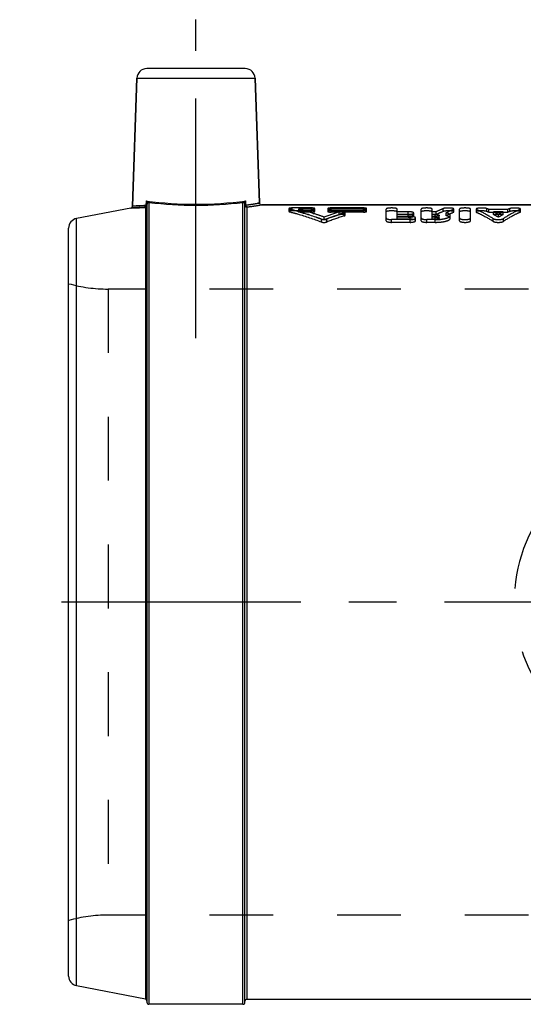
# Model space of a CAD drawing. Header units: millimetres. Extents: x 427 to 573, y 447 to 553.
# Tile 1 of 2: x 427 to 478, y 452 to 553. Entities that reach past the tile are written whole.
import ezdxf

# ---------------------------------------------------------------- set-up
doc = ezdxf.new("R2010")
doc.units = ezdxf.units.MM
doc.header["$LTSCALE"] = 65.185185
doc.linetypes.add('CENTER', pattern=[0.6, 0.375, -0.075, 0.075, -0.075])
doc.linetypes.add('HIDDEN', pattern=[0.2, 0.1, -0.1])
for name, color, linetype in [('ACHSEN_S', 7, 'CONTINUOUS'), ('KOERPER', 7, 'CONTINUOUS'), ('KONST.EL_MIT_GEO', 7, 'CONTINUOUS'), ('KURVEN', 7, 'CONTINUOUS')]:
    doc.layers.add(name, color=color, linetype=linetype)

msp = doc.modelspace()

# ---------------------------------------------------------------- linework, layer by layer
at = {"layer": 'ACHSEN_S', "color": 2, "linetype": 'CENTER'}
msp.add_line((573.06, 493.24), (427.01, 493.24), dxfattribs=at)
at = {"layer": 'KOERPER', "color": 2, "linetype": 'CENTER'}
msp.add_line((445.01, 520.19), (445.01, 552.69), dxfattribs=at)
at = {"layer": 'KOERPER', "color": 7, "linetype": 'Continuous'}
for p, q in [((438.98, 546.72), (438.52, 533.65)), ((451.04, 546.72), (451.49, 533.98)), ((496.56, 533.79), (451.69, 533.79)), ((496.56, 452.69), (450.21, 452.69)), ((449.81, 452.19), (440.21, 452.19))]:
    msp.add_line(p, q, dxfattribs=at)
at = {"layer": 'KONST.EL_MIT_GEO', "color": 7, "linetype": 'Continuous'}
for p, q in [((438.52, 533.65), (438.98, 546.72)), ((438.98, 546.72), (451.04, 546.72)), ((450.05, 547.69), (439.98, 547.69)), ((451.49, 533.98), (451.04, 546.72)), ((438.52, 533.65), (438.56, 533.66)), ((439.94, 533.72), (439.95, 534.18)), ((440.01, 533.91), (440.01, 452.39)), ((440.21, 534.04), (440.21, 452.19)), ((449.81, 452.19), (449.81, 534.04)), ((450.01, 452.39), (450.01, 533.91)), ((450.08, 534.18), (450.08, 533.76)), ((451.48, 533.98), (451.33, 533.95)), ((451.49, 533.98), (451.48, 533.98)), ((451.69, 533.79), (451.53, 533.76)), ((451.69, 533.79), (496.56, 533.79)), ((438.36, 533.46), (432.82, 532.39)), ((438.36, 533.46), (438.62, 533.47)), ((439.85, 533.53), (439.85, 452.72)), ((450.21, 533.57), (450.21, 452.69)), ((432.82, 454.08), (432.82, 532.39)), ((432.01, 455.07), (432.01, 531.41)), ((439.85, 452.72), (432.82, 454.08))]:
    msp.add_line(p, q, dxfattribs=at)
at = {"layer": 'KONST.EL_MIT_GEO', "color": 8, "linetype": 'HIDDEN'}
for p, q in [((454.51, 533.41), (454.51, 533.11)), ((454.58, 533.07), (454.58, 533.37)), ((454.84, 533.17), (454.84, 533.47)), ((456.82, 533.47), (454.84, 533.47)), ((456.82, 533.17), (454.84, 533.17)), ((455.5, 533.05), (455.5, 533.34)), ((456.82, 533.34), (455.5, 533.34)), ((456.82, 533.05), (455.5, 533.05)), ((456.82, 533.05), (456.82, 533.47)), ((456.99, 532.91), (457.08, 532.89)), ((457.15, 533.11), (457.15, 533.41)), ((458.47, 533.41), (458.47, 533.11)), ((458.8, 533.05), (458.8, 533.47)), ((462.11, 533.47), (458.8, 533.47)), ((462.11, 533.34), (458.8, 533.34)), ((462.11, 533.17), (458.8, 533.17)), ((462.11, 533.05), (458.8, 533.05)), ((459.63, 532.76), (459.63, 533.05)), ((460.16, 532.67), (460.16, 532.96)), ((460.23, 532.72), (460.23, 533.01)), ((462.11, 533.05), (462.11, 533.47)), ((462.44, 533.11), (462.44, 533.41)), ((464.42, 532.16), (464.42, 533.36)), ((465.55, 532.32), (465.55, 533.36)), ((466.69, 533.08), (465.55, 533.08)), ((466.69, 532.81), (465.55, 532.81)), ((466.69, 532.79), (465.55, 532.79)), ((466.69, 532.52), (466.69, 533.08)), ((467.25, 532.66), (467.25, 532.95)), ((468.01, 532.16), (468.01, 533.36)), ((469.14, 532.32), (469.14, 533.36)), ((469.53, 533.08), (469.14, 533.08)), ((469.45, 532.81), (469.14, 532.81)), ((469.53, 532.79), (469.14, 532.79)), ((469.45, 532.32), (469.45, 532.81)), ((469.53, 532.79), (469.53, 533.08)), ((469.85, 532.42), (469.85, 532.71)), ((470.27, 533.11), (470.27, 533.41)), ((470.56, 532.68), (470.56, 532.97)), ((470.98, 532.42), (470.98, 532.71)), ((471.3, 533.02), (471.3, 533.32)), ((471.35, 533.07), (471.35, 533.36)), ((471.92, 532.16), (471.92, 533.36)), ((473.05, 532.16), (473.05, 533.36)), ((473.62, 533.36), (473.62, 533.07)), ((473.67, 533.02), (473.67, 533.32)), ((474.7, 533.11), (474.7, 533.4)), ((474.91, 533.02), (474.91, 533.32)), ((476.87, 533.32), (474.91, 533.32)), ((476.87, 533.02), (474.91, 533.02)), ((475.4, 532.79), (475.4, 533.08)), ((476.37, 533.08), (475.4, 533.08)), ((476.37, 532.79), (475.4, 532.79)), ((475.89, 532.53), (475.89, 532.82)), ((476.37, 532.79), (476.37, 533.08)), ((476.87, 533.02), (476.87, 533.32)), ((477.07, 533.11), (477.07, 533.4)), ((478.11, 533.02), (478.11, 533.32)), ((478.15, 533.07), (478.15, 533.36)), ((457.82, 532.04), (457.82, 532.32)), ((458.09, 532.25), (458.09, 532.54)), ((458.36, 532.04), (458.36, 532.32)), ((464.99, 532), (464.99, 532.28)), ((466.87, 532.28), (464.99, 532.28)), ((466.87, 532), (464.99, 532)), ((466.87, 532.6), (465.55, 532.6)), ((466.69, 532.52), (465.55, 532.52)), ((466.87, 532.32), (465.55, 532.32)), ((466.87, 532.32), (466.87, 532.6)), ((466.87, 532), (466.87, 532.28)), ((467.44, 532.16), (467.44, 532.45)), ((468.57, 532), (468.57, 532.28)), ((469.45, 532.28), (468.57, 532.28)), ((469.45, 532), (468.57, 532)), ((469.45, 532.6), (469.14, 532.6)), ((469.45, 532.52), (469.14, 532.52)), ((469.45, 532.32), (469.14, 532.32)), ((469.45, 532), (469.45, 532.28)), ((475.37, 532.1), (475.37, 532.38)), ((476.4, 532.1), (476.4, 532.38)), ((436.04, 525.19), (436.04, 461.29)), ((492.01, 525.19), (436.04, 525.19)), ((492.01, 461.29), (436.04, 461.29))]:
    msp.add_line(p, q, dxfattribs=at)
at = {"layer": 'KONST.EL_MIT_GEO', "color": 7, "linetype": 'Continuous'}
for centre, radius, start, end in [((439.98, 546.69), 1, 90, 178), ((450.05, 546.69), 1, 2, 90), ((437.42, 570.34), 36.7, 271.782, 273.9442), ((445.01, 573.34), 39.49, 262.6309, 277.3691), ((440.21, 533.84), 0.195, 169.7659, 179.9363), ((437.18, 529.22), 5.68, 58.667, 58.8566), ((440.27, 534.29), 0.261, 238.1984, 253.7686), ((440.26, 534.28), 0.244, 253.7617, 257.2052), ((445.01, 574.53), 40.78, 263.2395, 276.76), ((449.76, 534.29), 0.252, 295.6036, 301.8675), ((449.82, 533.84), 0.195, 0.0635, 10.2345), ((451.09, 533.76), 1.09, 157.6539, 160.924), ((444.76, 573.55), 40.14, 277.6126, 279.4218), ((444.73, 576.23), 43.01, 277.3552, 279.0952), ((451.69, 533.99), 0.2, 181.9946, 270.0177), ((438.32, 533.66), 0.2, 280.9864, 358.0019), ((437.17, 573.06), 39.61, 272.1013, 272.6899), ((437.18, 572.82), 39.38, 272.6955, 273.8587), ((450.21, 533.76), 0.199, 259.8825, 269.9382), ((433.01, 531.41), 1, 101, 180), ((433.01, 455.07), 1, 180, 259), ((439.81, 452.52), 0.2, 0, 79), ((440.21, 452.39), 0.2, 180, 270), ((449.81, 452.39), 0.2, 270, 0), ((450.21, 452.49), 0.2, 90, 180)]:
    msp.add_arc(centre, radius, start, end, dxfattribs=at)
at = {"layer": 'KONST.EL_MIT_GEO', "color": 8, "linetype": 'HIDDEN'}
for centre, radius, start, end in [((449.13, 508.47), 25.67, 72.1738, 75.6404), ((449.07, 507.77), 26.08, 69.7839, 75.7354), ((448.79, 507.42), 26.78, 69.7005, 71.9822), ((467.34, 507.53), 26.66, 106.794, 110.3008), ((467.32, 507.09), 26.8, 106.6772, 110.1637), ((468.2, 507.41), 26.79, 107.4626, 111.5636), ((468.19, 506.97), 26.92, 107.3419, 111.4191), ((474.48, 522.69), 11.51, 111.4506, 115.5181), ((474.47, 522.34), 11.56, 111.3069, 115.354), ((475.86, 522.41), 11.82, 112.6865, 116.6613), ((475.85, 522.06), 11.86, 112.5362, 116.4919), ((470.78, 523.99), 10.2, 66.144, 67.3921), ((470.79, 523.65), 10.24, 66.2999, 67.5416), ((470.22, 522.82), 11.49, 60.4554, 63.1797), ((470.24, 522.49), 11.52, 60.6364, 63.3496), ((481.55, 522.82), 11.49, 116.8203, 119.5446), ((481.54, 522.49), 11.52, 116.6504, 119.3636), ((480.99, 523.99), 10.2, 112.6079, 113.856), ((480.98, 523.65), 10.24, 112.4584, 113.7001), ((436.04, 540.19), 15, 254.4364, 270), ((436.04, 446.29), 15, 90, 105.5636)]:
    msp.add_arc(centre, radius, start, end, dxfattribs=at)
for points, knots in [([(439.94, 533.72), (439.74, 533.71), (439.46, 533.69), (439.1, 533.68), (438.9, 533.67), (438.74, 533.66), (438.63, 533.65), (438.56, 533.66), (438.53, 533.65), (438.52, 533.65)], [0, 0, 0, 0, 0.42824, 0.600418, 0.742926, 0.854798, 0.935286, 0.983777, 1, 1, 1, 1]), ([(439.83, 533.54), (439.86, 533.55), (439.93, 533.6), (439.94, 533.68), (439.94, 533.72)], [0, 0, 0, 0, 0.462895, 1, 1, 1, 1]), ([(440.01, 533.91), (440.01, 533.93), (440, 534.02), (439.97, 534.11), (439.95, 534.18)], [0, 0, 0, 0, 0.223951, 1, 1, 1, 1]), ([(440.13, 534.07), (440.12, 534.08), (440.06, 534.12), (439.99, 534.15), (439.95, 534.18)], [0, 0, 0, 0, 0.223244, 1, 1, 1, 1]), ([(440.13, 534.07), (440.1, 534.06), (440.04, 534.02), (440.01, 533.94), (440.01, 533.91)], [0, 0, 0, 0, 0.516518, 1, 1, 1, 1]), ([(440.21, 534.04), (440.16, 534.04), (440.05, 534), (440.01, 533.89), (440.01, 533.84)], [0, 0, 0, 0, 0.501059, 1, 1, 1, 1]), ([(449.81, 534.04), (449.86, 534.04), (449.97, 534), (450.01, 533.89), (450.01, 533.84)], [0, 0, 0, 0, 0.50106, 1, 1, 1, 1]), ([(450.08, 534.18), (450.06, 534.17), (450, 534.14), (449.93, 534.1), (449.89, 534.07)], [0, 0, 0, 0, 0.271712, 1, 1, 1, 1]), ([(449.89, 534.07), (449.92, 534.06), (449.99, 534.02), (450.01, 533.94), (450.01, 533.91)], [0, 0, 0, 0, 0.516517, 1, 1, 1, 1]), ([(450.08, 534.18), (450.07, 534.16), (450.04, 534.07), (450.01, 533.98), (450.01, 533.91)], [0, 0, 0, 0, 0.27101, 1, 1, 1, 1]), ([(450.01, 533.76), (450.01, 533.76), (450.02, 533.77), (450.04, 533.76), (450.06, 533.76), (450.08, 533.76)], [0, 0, 0, 0, 0.06418, 0.256412, 1, 1, 1, 1]), ([(450.08, 533.76), (450.28, 533.79), (450.56, 533.83), (450.91, 533.88), (451.11, 533.92), (451.27, 533.94), (451.38, 533.96), (451.45, 533.98), (451.48, 533.97), (451.49, 533.98)], [0, 0, 0, 0, 0.427024, 0.599169, 0.741893, 0.854106, 0.934941, 0.98368, 1, 1, 1, 1]), ([(450.08, 533.76), (450.08, 533.72), (450.11, 533.63), (450.19, 533.58), (450.23, 533.57)], [0, 0, 0, 0, 0.538413, 1, 1, 1, 1]), ([(450.23, 533.57), (450.44, 533.6), (450.93, 533.66), (451.41, 533.74), (451.69, 533.79)], [0, 0, 0, 0, 0.426775, 1, 1, 1, 1]), ([(439.83, 533.54), (439.46, 533.51), (438.97, 533.49), (438.49, 533.47), (438.36, 533.46)], [0, 0, 0, 0, 0.742644, 1, 1, 1, 1]), ([(454.84, 533.47), (454.8, 533.47), (454.72, 533.46), (454.62, 533.45), (454.55, 533.44), (454.51, 533.42), (454.51, 533.41)], [0, 0, 0, 0, 0.369907, 0.684643, 0.899388, 1, 1, 1, 1]), ([(454.51, 533.41), (454.51, 533.4), (454.54, 533.38), (454.56, 533.37), (454.58, 533.37)], [0, 0, 0, 0, 0.331797, 1, 1, 1, 1]), ([(454.84, 533.17), (454.8, 533.17), (454.72, 533.17), (454.62, 533.16), (454.55, 533.14), (454.51, 533.12), (454.51, 533.11)], [0, 0, 0, 0, 0.370078, 0.68493, 0.899672, 1, 1, 1, 1]), ([(454.51, 533.11), (454.51, 533.1), (454.54, 533.08), (454.56, 533.08), (454.58, 533.07)], [0, 0, 0, 0, 0.331062, 1, 1, 1, 1]), ([(454.58, 533.37), (454.85, 533.3), (455.95, 533.01), (457.02, 532.64), (457.82, 532.32)], [0, 0, 0, 0, 0.246862, 1, 1, 1, 1]), ([(454.58, 533.07), (454.85, 533.01), (455.94, 532.71), (457.02, 532.35), (457.82, 532.04)], [0, 0, 0, 0, 0.246912, 1, 1, 1, 1]), ([(457.15, 533.41), (457.15, 533.42), (457.11, 533.44), (457.05, 533.45), (456.94, 533.46), (456.86, 533.47), (456.82, 533.47)], [0, 0, 0, 0, 0.098857, 0.316021, 0.63226, 1, 1, 1, 1]), ([(456.82, 533.34), (456.86, 533.34), (456.94, 533.35), (457.05, 533.36), (457.11, 533.37), (457.15, 533.39), (457.15, 533.41)], [0, 0, 0, 0, 0.368883, 0.684069, 0.900555, 1, 1, 1, 1]), ([(457.15, 533.11), (457.15, 533.12), (457.11, 533.14), (457.05, 533.16), (456.94, 533.17), (456.86, 533.17), (456.82, 533.17)], [0, 0, 0, 0, 0.098573, 0.315733, 0.63209, 1, 1, 1, 1]), ([(456.82, 533.05), (456.86, 533.05), (456.94, 533.05), (457.05, 533.07), (457.11, 533.08), (457.15, 533.1), (457.15, 533.11)], [0, 0, 0, 0, 0.369062, 0.684368, 0.900844, 1, 1, 1, 1]), ([(458.8, 533.47), (458.76, 533.47), (458.68, 533.46), (458.58, 533.45), (458.51, 533.44), (458.47, 533.42), (458.47, 533.41)], [0, 0, 0, 0, 0.369537, 0.684976, 0.901134, 1, 1, 1, 1]), ([(458.47, 533.41), (458.47, 533.39), (458.51, 533.37), (458.58, 533.36), (458.68, 533.35), (458.76, 533.34), (458.8, 533.34)], [0, 0, 0, 0, 0.099436, 0.316926, 0.632908, 1, 1, 1, 1]), ([(458.8, 533.17), (458.76, 533.17), (458.68, 533.17), (458.58, 533.16), (458.51, 533.14), (458.47, 533.12), (458.47, 533.11)], [0, 0, 0, 0, 0.369708, 0.685265, 0.901418, 1, 1, 1, 1]), ([(458.47, 533.11), (458.47, 533.1), (458.51, 533.08), (458.58, 533.07), (458.68, 533.05), (458.76, 533.05), (458.8, 533.05)], [0, 0, 0, 0, 0.099147, 0.316629, 0.632731, 1, 1, 1, 1]), ([(460.23, 533.01), (460.23, 533.04), (460.12, 533.07), (459.95, 533.09), (459.75, 533.09), (459.63, 533.05)], [0, 0, 0, 0, 0.124729, 0.394267, 1, 1, 1, 1]), ([(460.23, 532.72), (460.23, 532.74), (460.12, 532.78), (459.95, 532.8), (459.75, 532.8), (459.63, 532.76)], [0, 0, 0, 0, 0.124473, 0.394061, 1, 1, 1, 1]), ([(460.16, 532.96), (460.17, 532.97), (460.2, 532.98), (460.23, 532.99), (460.23, 533.01)], [0, 0, 0, 0, 0.374891, 1, 1, 1, 1]), ([(460.16, 532.67), (460.17, 532.67), (460.2, 532.68), (460.23, 532.7), (460.23, 532.72)], [0, 0, 0, 0, 0.375501, 1, 1, 1, 1]), ([(462.44, 533.41), (462.44, 533.42), (462.39, 533.44), (462.33, 533.45), (462.22, 533.46), (462.15, 533.47), (462.11, 533.47)], [0, 0, 0, 0, 0.098857, 0.316021, 0.63226, 1, 1, 1, 1]), ([(462.11, 533.34), (462.15, 533.34), (462.22, 533.35), (462.33, 533.36), (462.39, 533.37), (462.44, 533.39), (462.44, 533.41)], [0, 0, 0, 0, 0.368883, 0.684069, 0.900555, 1, 1, 1, 1]), ([(462.44, 533.11), (462.44, 533.12), (462.39, 533.14), (462.33, 533.16), (462.22, 533.17), (462.15, 533.17), (462.11, 533.17)], [0, 0, 0, 0, 0.098573, 0.315733, 0.63209, 1, 1, 1, 1]), ([(462.11, 533.05), (462.15, 533.05), (462.22, 533.05), (462.33, 533.07), (462.39, 533.08), (462.44, 533.1), (462.44, 533.11)], [0, 0, 0, 0, 0.369062, 0.684368, 0.900844, 1, 1, 1, 1]), ([(465.55, 533.36), (465.55, 533.38), (465.48, 533.42), (465.37, 533.44), (465.19, 533.46), (464.99, 533.47), (464.78, 533.46), (464.6, 533.44), (464.49, 533.42), (464.42, 533.38), (464.42, 533.36)], [0, 0, 0, 0, 0.050835, 0.158763, 0.315927, 0.50073, 0.684764, 0.841515, 0.950084, 1, 1, 1, 1]), ([(465.55, 533.07), (465.55, 533.09), (465.48, 533.12), (465.37, 533.14), (465.19, 533.17), (464.99, 533.17), (464.78, 533.17), (464.6, 533.14), (464.49, 533.12), (464.42, 533.09), (464.42, 533.07)], [0, 0, 0, 0, 0.050687, 0.158614, 0.315839, 0.500731, 0.684852, 0.841664, 0.950231, 1, 1, 1, 1]), ([(467.25, 532.95), (467.25, 532.97), (467.19, 533.02), (467, 533.07), (466.82, 533.08), (466.69, 533.08)], [0, 0, 0, 0, 0.111064, 0.327287, 1, 1, 1, 1]), ([(466.69, 532.81), (466.82, 532.81), (467, 532.83), (467.19, 532.88), (467.25, 532.93), (467.25, 532.95)], [0, 0, 0, 0, 0.670362, 0.887534, 1, 1, 1, 1]), ([(467.25, 532.66), (467.25, 532.68), (467.19, 532.73), (467, 532.77), (466.82, 532.79), (466.69, 532.79)], [0, 0, 0, 0, 0.110667, 0.326871, 1, 1, 1, 1]), ([(466.69, 532.52), (466.82, 532.52), (467, 532.54), (467.19, 532.59), (467.25, 532.64), (467.25, 532.66)], [0, 0, 0, 0, 0.670796, 0.887939, 1, 1, 1, 1]), ([(469.14, 533.36), (469.14, 533.38), (469.07, 533.42), (468.96, 533.44), (468.78, 533.46), (468.57, 533.47), (468.37, 533.46), (468.19, 533.44), (468.08, 533.42), (468.01, 533.38), (468.01, 533.36)], [0, 0, 0, 0, 0.050835, 0.158763, 0.315927, 0.50073, 0.684764, 0.841515, 0.950084, 1, 1, 1, 1]), ([(469.14, 533.07), (469.14, 533.09), (469.07, 533.12), (468.96, 533.14), (468.78, 533.17), (468.57, 533.17), (468.37, 533.17), (468.19, 533.14), (468.08, 533.12), (468.01, 533.09), (468.01, 533.07)], [0, 0, 0, 0, 0.050687, 0.158614, 0.315839, 0.500731, 0.684852, 0.841664, 0.950231, 1, 1, 1, 1]), ([(469.45, 532.81), (469.55, 532.81), (469.68, 532.8), (469.81, 532.77), (469.85, 532.73), (469.85, 532.71)], [0, 0, 0, 0, 0.66525, 0.883557, 1, 1, 1, 1]), ([(469.45, 532.28), (469.65, 532.28), (470.01, 532.3), (470.44, 532.38), (470.72, 532.47), (470.88, 532.55), (470.98, 532.65), (470.98, 532.71)], [0, 0, 0, 0, 0.356539, 0.663383, 0.785313, 0.881779, 1, 1, 1, 1]), ([(469.85, 532.71), (469.85, 532.69), (469.81, 532.66), (469.68, 532.62), (469.55, 532.6), (469.45, 532.6)], [0, 0, 0, 0, 0.117226, 0.335149, 1, 1, 1, 1]), ([(471.35, 533.36), (471.35, 533.38), (471.3, 533.41), (471.22, 533.43), (471.08, 533.45), (470.85, 533.47), (470.57, 533.46), (470.36, 533.44), (470.27, 533.41)], [0, 0, 0, 0, 0.042692, 0.130451, 0.261143, 0.421543, 0.758427, 1, 1, 1, 1]), ([(471.35, 533.07), (471.35, 533.08), (471.3, 533.12), (471.22, 533.14), (471.08, 533.16), (470.85, 533.17), (470.57, 533.17), (470.36, 533.14), (470.27, 533.11)], [0, 0, 0, 0, 0.042534, 0.13026, 0.26097, 0.421416, 0.758407, 1, 1, 1, 1]), ([(470.98, 532.71), (470.98, 532.77), (470.88, 532.86), (470.73, 532.93), (470.62, 532.96), (470.56, 532.97)], [0, 0, 0, 0, 0.349858, 0.634917, 1, 1, 1, 1]), ([(470.98, 532.42), (470.98, 532.48), (470.88, 532.57), (470.73, 532.63), (470.62, 532.67), (470.56, 532.68)], [0, 0, 0, 0, 0.349014, 0.634328, 1, 1, 1, 1]), ([(471.3, 533.32), (471.31, 533.32), (471.33, 533.33), (471.35, 533.35), (471.35, 533.36)], [0, 0, 0, 0, 0.368825, 1, 1, 1, 1]), ([(471.3, 533.02), (471.31, 533.03), (471.33, 533.03), (471.35, 533.05), (471.35, 533.07)], [0, 0, 0, 0, 0.369492, 1, 1, 1, 1]), ([(473.05, 533.36), (473.05, 533.38), (472.98, 533.42), (472.87, 533.44), (472.69, 533.46), (472.49, 533.47), (472.28, 533.46), (472.1, 533.44), (471.99, 533.42), (471.92, 533.38), (471.92, 533.36)], [0, 0, 0, 0, 0.050835, 0.158763, 0.315927, 0.50073, 0.684764, 0.841515, 0.950084, 1, 1, 1, 1]), ([(473.05, 533.07), (473.05, 533.09), (472.98, 533.12), (472.87, 533.14), (472.69, 533.17), (472.49, 533.17), (472.28, 533.17), (472.1, 533.14), (471.99, 533.12), (471.92, 533.09), (471.92, 533.07)], [0, 0, 0, 0, 0.050687, 0.158614, 0.315839, 0.500731, 0.684852, 0.841664, 0.950231, 1, 1, 1, 1]), ([(474.7, 533.4), (474.62, 533.44), (474.4, 533.46), (474.13, 533.47), (473.9, 533.45), (473.76, 533.43), (473.67, 533.41), (473.62, 533.38), (473.62, 533.36)], [0, 0, 0, 0, 0.238398, 0.575397, 0.736702, 0.867633, 0.956506, 1, 1, 1, 1]), ([(473.62, 533.36), (473.62, 533.36), (473.63, 533.34), (473.65, 533.33), (473.67, 533.32)], [0, 0, 0, 0, 0.170143, 1, 1, 1, 1]), ([(474.7, 533.11), (474.62, 533.14), (474.4, 533.17), (474.13, 533.17), (473.9, 533.16), (473.76, 533.14), (473.67, 533.12), (473.62, 533.08), (473.62, 533.07)], [0, 0, 0, 0, 0.238414, 0.575521, 0.736872, 0.867823, 0.956663, 1, 1, 1, 1]), ([(473.62, 533.07), (473.62, 533.06), (473.63, 533.04), (473.65, 533.03), (473.67, 533.02)], [0, 0, 0, 0, 0.169533, 1, 1, 1, 1]), ([(473.67, 533.32), (473.81, 533.25), (474.4, 532.98), (474.96, 532.65), (475.37, 532.38)], [0, 0, 0, 0, 0.242302, 1, 1, 1, 1]), ([(473.67, 533.02), (473.81, 532.96), (474.4, 532.69), (474.96, 532.36), (475.37, 532.1)], [0, 0, 0, 0, 0.242396, 1, 1, 1, 1]), ([(478.11, 533.32), (477.96, 533.25), (477.38, 532.98), (476.81, 532.65), (476.4, 532.38)], [0, 0, 0, 0, 0.242302, 1, 1, 1, 1]), ([(478.11, 533.02), (477.96, 532.96), (477.38, 532.69), (476.81, 532.36), (476.4, 532.1)], [0, 0, 0, 0, 0.242396, 1, 1, 1, 1]), ([(478.15, 533.36), (478.15, 533.38), (478.1, 533.41), (478.01, 533.43), (477.87, 533.45), (477.64, 533.47), (477.37, 533.46), (477.15, 533.44), (477.07, 533.4)], [0, 0, 0, 0, 0.042986, 0.13156, 0.263389, 0.424909, 0.762164, 1, 1, 1, 1]), ([(478.15, 533.07), (478.15, 533.08), (478.1, 533.12), (478.01, 533.14), (477.87, 533.16), (477.64, 533.17), (477.37, 533.17), (477.15, 533.14), (477.07, 533.11)], [0, 0, 0, 0, 0.042829, 0.13137, 0.263219, 0.424785, 0.762148, 1, 1, 1, 1]), ([(478.11, 533.32), (478.11, 533.32), (478.13, 533.33), (478.15, 533.35), (478.15, 533.36)], [0, 0, 0, 0, 0.364901, 1, 1, 1, 1]), ([(478.11, 533.02), (478.11, 533.03), (478.13, 533.04), (478.15, 533.05), (478.15, 533.07)], [0, 0, 0, 0, 0.365579, 1, 1, 1, 1]), ([(457.82, 532.32), (457.9, 532.29), (458.09, 532.28), (458.27, 532.29), (458.36, 532.32)], [0, 0, 0, 0, 0.498907, 1, 1, 1, 1]), ([(457.82, 532.04), (457.9, 532), (458.09, 531.99), (458.27, 532), (458.36, 532.04)], [0, 0, 0, 0, 0.498907, 1, 1, 1, 1]), ([(464.42, 532.45), (464.42, 532.42), (464.48, 532.37), (464.67, 532.3), (464.85, 532.28), (464.99, 532.28)], [0, 0, 0, 0, 0.124944, 0.342581, 1, 1, 1, 1]), ([(464.42, 532.16), (464.42, 532.13), (464.48, 532.08), (464.67, 532.02), (464.85, 532), (464.99, 532)], [0, 0, 0, 0, 0.124446, 0.342035, 1, 1, 1, 1]), ([(466.87, 532.28), (467.01, 532.28), (467.19, 532.3), (467.38, 532.37), (467.44, 532.42), (467.44, 532.45)], [0, 0, 0, 0, 0.65771, 0.876107, 1, 1, 1, 1]), ([(467.44, 532.16), (467.44, 532.18), (467.38, 532.24), (467.19, 532.3), (467.01, 532.32), (466.87, 532.32)], [0, 0, 0, 0, 0.121971, 0.339172, 1, 1, 1, 1]), ([(466.87, 532), (467.01, 532), (467.19, 532.02), (467.38, 532.08), (467.44, 532.13), (467.44, 532.16)], [0, 0, 0, 0, 0.658257, 0.876603, 1, 1, 1, 1]), ([(467.44, 532.45), (467.44, 532.49), (467.28, 532.57), (467.16, 532.59), (467.07, 532.6)], [0, 0, 0, 0, 0.330692, 1, 1, 1, 1]), ([(468.01, 532.45), (468.01, 532.42), (468.07, 532.37), (468.25, 532.3), (468.44, 532.28), (468.57, 532.28)], [0, 0, 0, 0, 0.124944, 0.342581, 1, 1, 1, 1]), ([(468.01, 532.16), (468.01, 532.13), (468.07, 532.08), (468.25, 532.02), (468.44, 532), (468.57, 532)], [0, 0, 0, 0, 0.124446, 0.342035, 1, 1, 1, 1]), ([(469.45, 532.52), (469.55, 532.52), (469.68, 532.51), (469.81, 532.47), (469.85, 532.44), (469.85, 532.42)], [0, 0, 0, 0, 0.665725, 0.884002, 1, 1, 1, 1]), ([(469.45, 532), (469.65, 532), (470.01, 532.02), (470.44, 532.09), (470.72, 532.18), (470.88, 532.26), (470.98, 532.36), (470.98, 532.42)], [0, 0, 0, 0, 0.35685, 0.663887, 0.785831, 0.882232, 1, 1, 1, 1]), ([(469.85, 532.42), (469.85, 532.4), (469.81, 532.37), (469.68, 532.33), (469.55, 532.32), (469.45, 532.32)], [0, 0, 0, 0, 0.116776, 0.33466, 1, 1, 1, 1]), ([(471.92, 532.45), (471.92, 532.42), (471.98, 532.36), (472.17, 532.3), (472.49, 532.27), (472.8, 532.3), (472.99, 532.37), (473.05, 532.42), (473.05, 532.45)], [0, 0, 0, 0, 0.062544, 0.17174, 0.500669, 0.828521, 0.938441, 1, 1, 1, 1]), ([(471.92, 532.16), (471.92, 532.13), (471.98, 532.08), (472.17, 532.02), (472.49, 531.98), (472.8, 532.02), (472.99, 532.08), (473.05, 532.14), (473.05, 532.16)], [0, 0, 0, 0, 0.062295, 0.171467, 0.50067, 0.828795, 0.938689, 1, 1, 1, 1]), ([(475.37, 532.38), (475.43, 532.34), (475.61, 532.3), (475.89, 532.27), (476.16, 532.3), (476.34, 532.34), (476.4, 532.38)], [0, 0, 0, 0, 0.20727, 0.49872, 0.791423, 1, 1, 1, 1]), ([(475.37, 532.1), (475.43, 532.06), (475.61, 532.01), (475.89, 531.99), (476.16, 532.01), (476.34, 532.05), (476.4, 532.1)], [0, 0, 0, 0, 0.207182, 0.498719, 0.791511, 1, 1, 1, 1])]:
    msp.add_open_spline(points, degree=3, knots=knots, dxfattribs=at)
at = {"layer": 'KONST.EL_MIT_GEO', "color": 7, "linetype": 'Continuous'}
for points, knots in [([(439.83, 533.54), (439.86, 533.55), (439.93, 533.6), (439.94, 533.68), (439.94, 533.72)], [0, 0, 0, 0, 0.462914, 1, 1, 1, 1]), ([(439.85, 533.53), (439.89, 533.54), (439.98, 533.59), (440.01, 533.68), (440.01, 533.73)], [0, 0, 0, 0, 0.500851, 1, 1, 1, 1]), ([(439.94, 533.72), (439.96, 533.73), (439.98, 533.72), (440, 533.73), (440.01, 533.73), (440.01, 533.73)], [0, 0, 0, 0, 0.742911, 0.935089, 1, 1, 1, 1]), ([(439.95, 534.18), (439.96, 534.17), (440.02, 534.14), (440.08, 534.11), (440.12, 534.08)], [0, 0, 0, 0, 0.268064, 1, 1, 1, 1]), ([(439.95, 534.18), (439.96, 534.16), (439.99, 534.07), (440.01, 533.98), (440.01, 533.91)], [0, 0, 0, 0, 0.27101, 1, 1, 1, 1]), ([(440.13, 534.07), (440.1, 534.06), (440.04, 534.02), (440.01, 533.94), (440.01, 533.91)], [0, 0, 0, 0, 0.516517, 1, 1, 1, 1]), ([(440.21, 534.04), (440.17, 534.04), (440.07, 534.01), (440.02, 533.92), (440.01, 533.88)], [0, 0, 0, 0, 0.5007, 1, 1, 1, 1]), ([(449.81, 534.04), (449.86, 534.04), (449.95, 534.01), (450, 533.92), (450.01, 533.88)], [0, 0, 0, 0, 0.5007, 1, 1, 1, 1]), ([(449.89, 534.07), (449.92, 534.06), (449.99, 534.02), (450.01, 533.94), (450.01, 533.91)], [0, 0, 0, 0, 0.516518, 1, 1, 1, 1]), ([(450.08, 533.76), (450.06, 533.76), (450.04, 533.76), (450.02, 533.77), (450.01, 533.76), (450.01, 533.76)], [0, 0, 0, 0, 0.743589, 0.93582, 1, 1, 1, 1]), ([(439.83, 533.54), (439.83, 533.54), (439.84, 533.54), (439.85, 533.54), (439.85, 533.53)], [0, 0, 0, 0, 0.728192, 1, 1, 1, 1]), ([(450.23, 533.57), (450.23, 533.57), (450.22, 533.57), (450.21, 533.57), (450.21, 533.57)], [0, 0, 0, 0, 0.715308, 1, 1, 1, 1])]:
    msp.add_open_spline(points, degree=3, knots=knots, dxfattribs=at)
at = {"layer": 'KONST.EL_MIT_GEO', "color": 8, "linetype": 'HIDDEN'}
for points in [[(440.21, 534.04), (440.18, 534.05), (440.16, 534.06), (440.13, 534.07)], [(449.89, 534.07), (449.88, 534.07), (449.87, 534.06), (449.87, 534.06)], [(467.07, 532.6), (467.01, 532.6), (466.94, 532.6), (466.87, 532.6)]]:
    msp.add_open_spline(points, degree=3, dxfattribs=at)
at = {"layer": 'KONST.EL_MIT_GEO', "color": 7, "linetype": 'Continuous'}
for points in [[(449.81, 534.04), (449.83, 534.04), (449.85, 534.05), (449.87, 534.06)], [(449.89, 534.07), (449.92, 534.09), (449.94, 534.1), (449.97, 534.12)], [(449.97, 534.12), (450, 534.14), (450.04, 534.16), (450.08, 534.18)], [(450.01, 533.91), (450.01, 533.95), (450.02, 533.99), (450.03, 534.03)], [(450.01, 533.76), (450.01, 533.72), (450.03, 533.67), (450.06, 533.64)], [(450.03, 534.03), (450.03, 534.06), (450.04, 534.09), (450.05, 534.12)], [(450.08, 533.76), (450.08, 533.72), (450.09, 533.68), (450.12, 533.64)], [(450.06, 533.64), (450.09, 533.6), (450.13, 533.58), (450.18, 533.57)], [(450.12, 533.64), (450.14, 533.61), (450.17, 533.59), (450.21, 533.58)], [(450.21, 533.58), (450.22, 533.57), (450.22, 533.57), (450.23, 533.57)]]:
    msp.add_open_spline(points, degree=3, dxfattribs=at)
at = {"layer": 'KURVEN', "color": 8, "linetype": 'HIDDEN'}
msp.add_arc((493.51, 493.24), 16, 58.266, 301.734, dxfattribs=at)

doc.saveas('drawing.dxf')
